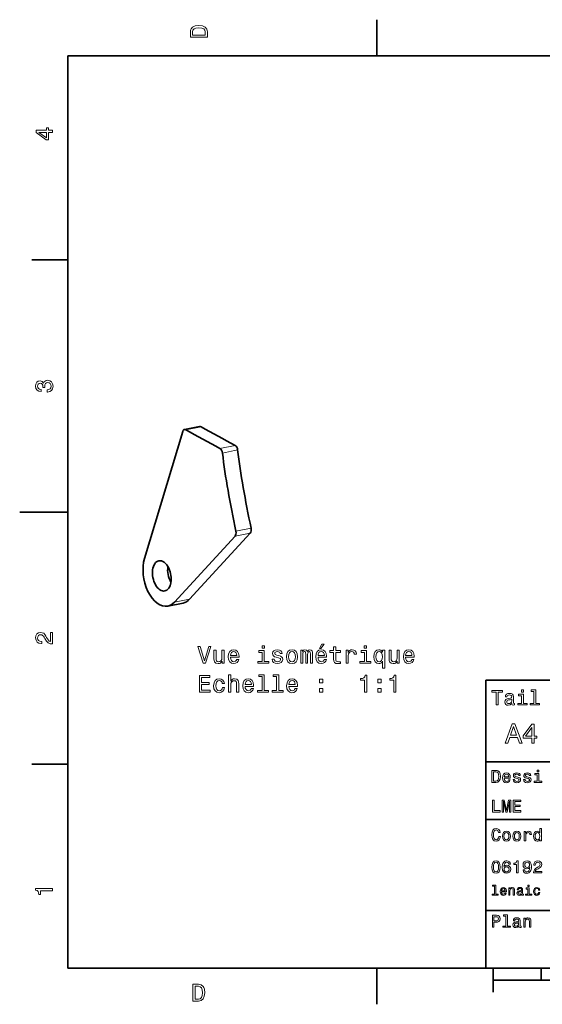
# Model space of a CAD drawing. Extents: x 0 to 297, y 0 to 210.
# Tile 1 of 5: x 0 to 109, y 2 to 208. Entities that reach past the tile are written whole.
import ezdxf

# ---------------------------------------------------------------- set-up
doc = ezdxf.new("R2010")
doc.units = 0

msp = doc.modelspace()

# ---------------------------------------------------------------- linework, layer by layer
at = {"color": 7, "lineweight": 35, "ltscale": 0.1875}
for p, q in [((74.300003, 200), (74.300003, 207.5)), ((10, 157.5), (2.5, 157.5)), ((10, 52.5), (2.5, 52.5)), ((74.300003, 10), (74.300003, 2.5))]:
    msp.add_line(p, q, dxfattribs=at)
at = {"color": 7, "lineweight": 35}
for p, q in [((287, 200), (10, 200)), ((10, 200), (10, 10)), ((25.974854, 95.345688), (33.90332, 121.776993)), ((97, 10), (97, 70)), ((97, 70), (287, 70)), ((97, 53), (162, 53)), ((97, 41), (162, 41)), ((97, 22), (162, 22)), ((10, 10), (287, 10)), ((97, 10), (287, 10)), ((98.5, 7.5), (198.5, 7.5))]:
    msp.add_line(p, q, dxfattribs=at)
at = {"color": 7, "lineweight": 35, "ltscale": 0.080713}
for p, q in [((37.436279, 122.81665), (34.269531, 122.188141)), ((30.810913, 85.421936), (33.977661, 86.050446))]:
    msp.add_line(p, q, dxfattribs=at)
at = {"color": 7, "lineweight": 13, "ltscale": 0.08071}
msp.add_line((37.714844, 122.765045), (34.548218, 122.136536), dxfattribs=at)
at = {"color": 7, "lineweight": 13, "ltscale": 0.080713}
for p, q in [((41.657715, 118.219406), (44.824463, 118.847931)), ((42.173706, 117.282471), (45.340454, 117.91098)), ((47.971436, 100.623947), (44.804688, 99.995438)), ((48.137085, 101.616547), (44.970337, 100.988037)), ((35.347412, 86.859238), (32.180664, 86.230713))]:
    msp.add_line(p, q, dxfattribs=at)
at = {"color": 7, "lineweight": 35, "ltscale": 0.25}
msp.add_line((10, 105), (0, 105), dxfattribs=at)
at = {"color": 7, "lineweight": 35, "ltscale": 0.466927}
for p, q in [((47.971436, 100.623947), (35.347412, 86.859238)), ((44.804688, 99.995438), (32.180664, 86.230713))]:
    msp.add_line(p, q, dxfattribs=at)
at = {"color": 7, "lineweight": 35, "ltscale": 0.125}
msp.add_line((98.5, 10), (98.5, 5), dxfattribs=at)
at = {"color": 7, "lineweight": 35, "ltscale": 0.0625}
msp.add_line((108.5, 10), (108.5, 7.5), dxfattribs=at)
at = {"color": 7, "lineweight": 13}
for points in [[(35.533215, 204.994965), (35.533215, 203.829971), (39.033215, 203.829971), (39.033215, 204.994965), (38.922264, 205.544678), (38.584366, 205.953171), (38.034657, 206.205338), (37.283215, 206.296112), (36.516644, 206.215424), (36.21405, 206.114563), (35.971977, 205.973343), (35.644165, 205.56485), (35.563473, 205.297562)], [(35.951801, 204.959656), (36.027451, 205.342941), (36.259438, 205.605194), (36.672985, 205.761536), (37.283215, 205.811966), (37.873272, 205.756485), (38.286816, 205.600143), (38.533936, 205.332855), (38.614628, 204.959656), (38.614628, 204.298996), (35.951801, 204.298996)], [(6.833213, 184.02739), (6.833213, 184.481277), (5.965778, 184.481277), (5.965778, 184.98056), (5.56232, 184.98056), (5.56232, 184.481277), (3.408862, 184.481277), (3.408862, 184.022339), (5.521974, 182.489197), (5.965778, 182.489197), (5.965778, 184.02739)], [(5.56232, 182.912827), (3.993876, 184.02739), (5.56232, 184.02739)], [(5.73379, 129.979111), (5.769093, 129.979111), (6.253242, 130.059799), (6.616354, 130.296829), (6.848343, 130.670029), (6.934078, 131.164276), (6.848343, 131.688766), (6.626441, 132.082138), (6.273415, 132.334305), (5.819525, 132.425079), (5.521974, 132.384735), (5.279899, 132.273788), (5.0933, 132.092224), (4.957133, 131.850143), (4.684798, 132.177963), (4.251081, 132.293961), (3.857709, 132.218307), (3.560158, 132.00145), (3.373559, 131.648422), (3.307997, 131.164276), (3.388689, 130.710388), (3.610591, 130.362396), (3.963617, 130.135452), (4.432637, 130.059799), (4.46794, 130.059799), (4.46794, 130.508652), (4.145173, 130.548996), (3.913184, 130.680115), (3.771974, 130.891937), (3.721542, 131.189484), (3.761888, 131.451736), (3.867795, 131.643372), (4.039265, 131.759369), (4.271254, 131.804764), (4.518372, 131.759369), (4.684798, 131.638336), (4.785663, 131.426514), (4.815922, 131.139053), (4.810879, 130.942368), (5.209294, 130.942368), (5.199208, 131.189484), (5.244596, 131.507217), (5.365634, 131.744247), (5.56232, 131.885452), (5.819525, 131.935883), (6.112032, 131.880417), (6.328891, 131.734161), (6.465058, 131.502167), (6.510447, 131.194534), (6.460014, 130.876801), (6.308718, 130.644821), (6.066643, 130.498566), (5.73379, 130.443085)], [(6.833213, 77.519447), (6.833213, 79.925072), (6.399496, 79.925072), (6.399496, 78.023773), (6.162464, 78.129684), (5.965778, 78.311241), (5.607709, 78.871033), (5.456412, 79.168587), (5.239553, 79.501442), (4.987392, 79.738472), (4.689842, 79.874641), (4.351945, 79.925072), (3.928314, 79.839333), (3.595461, 79.602303), (3.383646, 79.239189), (3.307997, 78.770172), (3.393732, 78.286018), (3.630764, 77.91787), (4.009006, 77.680832), (4.508286, 77.600143), (4.578891, 77.600143), (4.578891, 78.059074), (4.538545, 78.059074), (4.195605, 78.104462), (3.943444, 78.240631), (3.782061, 78.457489), (3.726585, 78.744957), (3.777017, 79.03746), (3.903098, 79.254318), (4.099784, 79.395531), (4.346902, 79.445961), (4.578891, 79.41066), (4.775577, 79.314842), (4.947046, 79.153458), (5.098343, 78.931557), (5.259727, 78.634003), (5.572406, 78.139771), (5.90526, 77.791786), (6.308718, 77.585014), (6.818084, 77.519447)], [(39.309841, 77.027397), (38.43232, 74.046852), (37.529579, 77.027397), (37.050472, 77.027397), (38.180157, 73.522354), (38.684479, 73.522354), (39.788948, 77.027397)], [(42.512291, 76.230568), (42.068485, 76.230568), (42.068485, 74.667168), (42.018051, 74.304054), (41.871799, 74.041809), (41.644855, 73.880424), (41.347305, 73.829994), (41.110271, 73.870338), (40.958977, 73.991371), (40.873241, 74.198143), (40.853069, 74.490654), (40.853069, 76.230568), (40.409264, 76.230568), (40.409264, 74.45031), (40.424393, 74.092239), (40.520214, 73.794685), (40.812721, 73.522354), (41.281742, 73.426537), (41.533905, 73.461838), (41.750763, 73.552612), (41.937363, 73.708954), (42.088657, 73.935898), (42.088657, 73.522354), (42.512291, 73.522354)], [(43.848743, 74.747856), (45.623962, 74.747856), (45.629005, 74.954628), (45.548313, 75.534599), (45.326408, 75.968323), (44.973385, 76.230568), (44.504364, 76.326385), (44.045429, 76.225525), (43.692406, 75.9431), (43.465458, 75.484169), (43.384769, 74.878983), (43.460415, 74.258667), (43.687363, 73.804771), (44.035343, 73.522354), (44.489235, 73.426537), (44.882607, 73.492096), (45.205372, 73.663567), (45.442406, 73.935898), (45.578571, 74.299011), (45.139812, 74.299011), (45.049034, 74.097282), (44.917908, 73.945984), (44.544708, 73.824951), (44.257248, 73.880424), (44.040386, 74.056938), (43.899178, 74.344398), (43.848743, 74.732727)], [(43.848743, 75.121056), (43.904221, 75.46904), (44.040386, 75.726242), (44.247162, 75.882584), (44.519493, 75.938057), (44.786785, 75.882584), (44.993557, 75.726242), (45.119637, 75.46904), (45.165028, 75.121056)], [(50.889091, 73.895554), (50.889091, 76.139786), (49.749321, 76.139786), (49.749321, 75.761551), (50.445286, 75.761551), (50.445286, 73.895554), (49.537506, 73.895554), (49.537506, 73.522354), (51.806957, 73.522354), (51.806957, 73.895554)], [(50.904221, 77.143394), (50.4352, 77.143394), (50.4352, 76.639069), (50.904221, 76.639069)], [(53.894855, 75.100883), (53.466179, 75.201752), (53.148457, 75.317741), (53.042549, 75.554771), (53.072807, 75.721199), (53.178719, 75.842239), (53.350185, 75.917885), (53.597305, 75.948143), (53.834335, 75.917885), (54.020935, 75.82711), (54.141975, 75.690941), (54.192406, 75.509384), (54.626122, 75.509384), (54.626122, 75.51947), (54.550476, 75.847282), (54.343704, 76.104485), (54.020935, 76.265869), (53.597305, 76.326385), (53.168633, 76.265869), (52.855949, 76.099442), (52.659264, 75.852325), (52.598747, 75.539642), (52.644135, 75.237053), (52.785343, 75.025238), (53.017334, 74.87394), (53.355228, 74.768028), (53.849464, 74.646996), (54.152061, 74.520912), (54.23275, 74.420052), (54.263008, 74.268753), (54.217621, 74.082153), (54.096584, 73.940941), (53.899899, 73.850166), (53.63765, 73.819908), (53.360275, 73.850166), (53.158543, 73.95607), (53.022377, 74.127541), (52.9669, 74.364571), (52.538227, 74.364571), (52.608833, 73.961113), (52.815605, 73.66861), (53.143414, 73.492096), (53.597305, 73.426537), (54.071365, 73.492096), (54.41935, 73.66861), (54.631165, 73.951027), (54.706814, 74.319183), (54.651337, 74.636909), (54.494999, 74.853767), (54.237793, 74.99498)], [(55.473385, 74.87394), (55.554077, 74.258667), (55.786064, 73.804771), (56.154221, 73.522354), (56.648457, 73.426537), (57.13765, 73.522354), (57.505806, 73.799728), (57.737793, 74.253624), (57.823528, 74.87394), (57.737793, 75.489212), (57.505806, 75.948143), (57.13765, 76.225525), (56.648457, 76.326385), (56.154221, 76.225525), (55.786064, 75.9431), (55.554077, 75.489212)], [(55.927277, 74.878983), (55.972664, 75.33287), (56.113876, 75.660683), (56.34082, 75.862411), (56.648457, 75.933014), (56.95105, 75.862411), (57.177994, 75.665726), (57.319206, 75.33287), (57.369637, 74.878983), (57.319206, 74.420052), (57.177994, 74.087196), (56.95105, 73.885468), (56.648457, 73.819908), (56.34082, 73.885468), (56.113876, 74.087196), (55.972664, 74.420052)], [(58.46402, 73.522354), (58.87252, 73.522354), (58.87252, 75.33287), (58.897736, 75.605209), (58.973389, 75.801895), (59.089378, 75.917885), (59.240677, 75.96328), (59.361717, 75.922928), (59.442406, 75.822067), (59.48275, 75.650597), (59.497879, 75.423653), (59.497879, 73.522354), (59.881165, 73.522354), (59.881165, 75.33287), (59.906384, 75.600166), (59.982033, 75.796852), (60.103069, 75.917885), (60.254364, 75.96328), (60.375404, 75.922928), (60.456093, 75.822067), (60.506527, 75.423653), (60.506527, 73.522354), (60.915031, 73.522354), (60.915031, 75.393394), (60.889812, 75.781723), (60.80912, 76.079269), (60.647736, 76.260826), (60.38549, 76.326385), (60.07785, 76.225525), (59.84082, 75.933014), (59.654221, 76.220482), (59.341541, 76.326385), (59.054077, 76.225525), (58.857391, 75.9431), (58.857391, 76.230568), (58.46402, 76.230568)], [(62.064884, 74.747856), (63.840099, 74.747856), (63.845142, 74.954628), (63.76445, 75.534599), (63.542549, 75.968323), (63.189522, 76.230568), (62.720505, 76.326385), (62.26157, 76.225525), (61.908546, 75.9431), (61.681599, 75.484169), (61.600906, 74.878983), (61.676556, 74.258667), (61.9035, 73.804771), (62.251484, 73.522354), (62.705376, 73.426537), (63.098747, 73.492096), (63.421513, 73.663567), (63.658546, 73.935898), (63.794708, 74.299011), (63.355949, 74.299011), (63.265171, 74.097282), (63.134048, 73.945984), (62.760849, 73.824951), (62.473385, 73.880424), (62.256527, 74.056938), (62.115318, 74.344398), (62.064884, 74.732727)], [(62.064884, 75.121056), (62.120361, 75.46904), (62.256527, 75.726242), (62.463299, 75.882584), (62.735634, 75.938057), (63.002922, 75.882584), (63.209694, 75.726242), (63.335777, 75.46904), (63.381165, 75.121056)], [(62.37252, 76.598724), (62.670071, 76.598724), (63.371078, 77.45607), (62.876842, 77.45607)], [(65.307678, 75.761551), (65.307678, 74.404922), (65.337936, 73.966156), (65.479149, 73.663567), (65.761566, 73.487053), (66.240677, 73.426537), (66.765167, 73.451752), (66.765167, 73.835037), (66.381882, 73.804771), (66.033905, 73.845123), (65.847305, 73.971199), (65.766609, 74.183014), (65.75148, 74.480568), (65.75148, 75.761551), (66.765167, 75.761551), (66.765167, 76.139786), (65.75148, 76.139786), (65.75148, 76.93158), (65.307678, 76.93158), (65.307678, 76.139786), (64.541107, 76.139786), (64.541107, 75.761551)], [(67.915024, 73.522354), (68.358826, 73.522354), (68.358826, 75.070625), (68.404221, 75.443825), (68.54039, 75.711113), (68.762291, 75.872498), (69.059837, 75.927971), (69.281738, 75.89267), (69.448166, 75.791809), (69.549026, 75.620338), (69.584335, 75.388351), (70.03318, 75.388351), (69.972664, 75.796852), (69.806236, 76.089355), (69.528854, 76.265869), (69.15062, 76.326385), (68.89341, 76.286041), (68.671509, 76.185181), (68.474823, 76.01371), (68.318481, 75.781723), (68.318481, 76.230568), (67.915024, 76.230568)], [(72.141251, 73.895554), (72.141251, 76.139786), (71.00148, 76.139786), (71.00148, 75.761551), (71.697449, 75.761551), (71.697449, 73.895554), (70.789665, 73.895554), (70.789665, 73.522354), (73.059113, 73.522354), (73.059113, 73.895554)], [(72.15638, 77.143394), (71.687363, 77.143394), (71.687363, 76.639069), (72.15638, 76.639069)], [(75.484909, 75.811981), (75.328568, 76.038925), (75.152054, 76.20031), (74.945282, 76.291084), (74.708252, 76.326385), (74.279579, 76.225525), (73.946724, 75.9431), (73.729866, 75.489212), (73.654221, 74.878983), (73.729866, 74.26371), (73.946724, 73.809814), (74.279579, 73.522354), (74.708252, 73.426537), (74.945282, 73.456795), (75.147018, 73.542526), (75.323524, 73.698868), (75.484909, 73.935898), (75.484909, 72.473366), (75.928711, 72.473366), (75.928711, 76.230568), (75.484909, 76.230568)], [(74.108109, 74.878983), (74.153496, 75.327827), (74.294708, 75.65564), (74.506523, 75.857368), (74.783905, 75.927971), (75.076408, 75.857368), (75.298309, 75.660683), (75.429428, 75.33287), (75.479866, 74.878983), (75.429428, 74.420052), (75.298309, 74.092239), (75.076408, 73.890511), (74.783905, 73.824951), (74.506523, 73.890511), (74.294708, 74.092239), (74.153496, 74.425095)], [(78.944565, 76.230568), (78.500763, 76.230568), (78.500763, 74.667168), (78.450325, 74.304054), (78.304077, 74.041809), (78.077126, 73.880424), (77.779572, 73.829994), (77.542542, 73.870338), (77.391251, 73.991371), (77.305511, 74.198143), (77.285339, 74.490654), (77.285339, 76.230568), (76.841537, 76.230568), (76.841537, 74.45031), (76.856667, 74.092239), (76.952484, 73.794685), (77.244995, 73.522354), (77.71402, 73.426537), (77.966171, 73.461838), (78.183037, 73.552612), (78.369629, 73.708954), (78.520935, 73.935898), (78.520935, 73.522354), (78.944565, 73.522354)], [(80.281021, 74.747856), (82.056229, 74.747856), (82.061279, 74.954628), (81.980583, 75.534599), (81.758682, 75.968323), (81.405655, 76.230568), (80.936638, 76.326385), (80.477707, 76.225525), (80.12468, 75.9431), (79.897736, 75.484169), (79.817039, 74.878983), (79.892685, 74.258667), (80.119629, 73.804771), (80.467621, 73.522354), (80.921509, 73.426537), (81.31488, 73.492096), (81.63765, 73.663567), (81.87468, 73.935898), (82.010849, 74.299011), (81.572083, 74.299011), (81.481308, 74.097282), (81.350182, 73.945984), (80.976982, 73.824951), (80.689514, 73.880424), (80.472656, 74.056938), (80.331451, 74.344398), (80.281021, 74.732727)], [(80.281021, 75.121056), (80.336487, 75.46904), (80.472656, 75.726242), (80.679428, 75.882584), (80.951767, 75.938057), (81.219055, 75.882584), (81.425827, 75.726242), (81.55191, 75.46904), (81.597298, 75.121056)], [(37.373241, 67.475525), (39.592262, 67.475525), (39.592262, 67.899155), (37.837219, 67.899155), (37.837219, 69.084312), (39.40062, 69.084312), (39.40062, 69.502899), (37.837219, 69.502899), (37.837219, 70.551895), (39.551914, 70.551895), (39.551914, 70.975525), (37.373241, 70.975525)], [(42.149178, 69.286041), (42.587936, 69.286041), (42.497162, 69.689499), (42.2803, 70.007225), (41.942406, 70.203911), (41.503643, 70.279556), (41.019493, 70.178696), (40.651337, 69.896271), (40.41935, 69.43734), (40.338657, 68.822067), (40.414307, 68.211838), (40.641251, 67.757942), (40.999321, 67.475525), (41.488514, 67.379707), (41.922234, 67.455353), (42.260128, 67.667168), (42.492115, 68.000023), (42.592979, 68.443825), (42.16935, 68.443825), (42.0937, 68.161407), (41.952492, 67.949585), (41.750763, 67.818466), (41.503643, 67.778122), (41.196007, 67.843681), (40.974106, 68.04541), (40.837936, 68.373222), (40.792549, 68.837196), (40.837936, 69.291084), (40.979149, 69.618896), (41.206093, 69.820625), (41.503643, 69.891228), (41.765892, 69.84584), (41.962578, 69.729851), (42.0937, 69.538208)], [(43.460415, 67.475525), (43.904221, 67.475525), (43.904221, 69.038925), (43.949608, 69.396996), (44.095863, 69.659241), (44.322807, 69.820625), (44.625401, 69.881142), (44.867477, 69.830711), (45.018776, 69.694542), (45.094421, 69.467598), (45.119637, 69.165009), (45.119637, 67.475525), (45.563442, 67.475525), (45.563442, 69.255783), (45.54327, 69.613853), (45.452492, 69.911407), (45.154942, 70.183739), (44.690964, 70.279556), (44.438805, 70.244255), (44.221943, 70.148438), (44.040386, 69.997139), (43.904221, 69.790367), (43.904221, 71.096565), (43.460415, 71.096565)], [(46.884766, 68.701027), (48.659985, 68.701027), (48.665028, 68.907799), (48.584335, 69.48777), (48.362434, 69.921494), (48.009407, 70.183739), (47.540386, 70.279556), (47.081455, 70.178696), (46.728428, 69.896271), (46.501484, 69.43734), (46.420792, 68.832153), (46.496441, 68.211838), (46.723385, 67.757942), (47.071365, 67.475525), (47.525257, 67.379707), (47.918629, 67.445267), (48.241394, 67.616737), (48.478428, 67.889069), (48.614594, 68.252182), (48.175835, 68.252182), (48.085056, 68.050453), (47.953934, 67.899155), (47.580734, 67.778122), (47.29327, 67.833595), (47.076408, 68.010109), (46.9352, 68.297569), (46.884766, 68.685898)], [(46.884766, 69.074226), (46.940243, 69.422211), (47.076408, 69.679413), (47.283184, 69.835754), (47.555519, 69.891228), (47.822807, 69.835754), (48.029579, 69.679413), (48.155663, 69.422211), (48.20105, 69.074226)], [(50.415028, 70.723366), (50.415028, 67.848724), (49.502205, 67.848724), (49.502205, 67.475525), (51.766613, 67.475525), (51.766613, 67.848724), (50.858833, 67.848724), (50.858833, 71.096565), (49.719063, 71.096565), (49.719063, 70.723366)], [(53.45105, 70.723366), (53.45105, 67.848724), (52.538227, 67.848724), (52.538227, 67.475525), (54.802635, 67.475525), (54.802635, 67.848724), (53.894855, 67.848724), (53.894855, 71.096565), (52.755085, 71.096565), (52.755085, 70.723366)], [(55.992836, 68.701027), (57.768051, 68.701027), (57.773094, 68.907799), (57.692406, 69.48777), (57.470505, 69.921494), (57.117477, 70.183739), (56.648457, 70.279556), (56.189522, 70.178696), (55.836498, 69.896271), (55.60955, 69.43734), (55.528862, 68.832153), (55.604507, 68.211838), (55.831451, 67.757942), (56.179436, 67.475525), (56.633327, 67.379707), (57.026699, 67.445267), (57.349464, 67.616737), (57.586498, 67.889069), (57.722664, 68.252182), (57.283905, 68.252182), (57.193123, 68.050453), (57.062004, 67.899155), (56.688805, 67.778122), (56.401337, 67.833595), (56.184479, 68.010109), (56.04327, 68.297569), (55.992836, 68.685898)], [(55.992836, 69.074226), (56.048313, 69.422211), (56.184479, 69.679413), (56.391251, 69.835754), (56.663589, 69.891228), (56.930878, 69.835754), (57.13765, 69.679413), (57.263733, 69.422211), (57.30912, 69.074226)], [(62.37252, 69.432297), (63.068485, 69.432297), (63.068485, 70.183739), (62.37252, 70.183739)], [(71.737793, 67.475525), (72.196724, 67.475525), (72.196724, 71.00074), (71.85379, 71.00074), (71.763008, 70.693108), (71.581451, 70.486328), (71.304077, 70.365295), (70.920792, 70.324951), (70.920792, 69.966881), (71.737793, 69.966881)], [(74.516609, 69.432297), (75.21257, 69.432297), (75.21257, 70.183739), (74.516609, 70.183739)], [(77.809837, 67.475525), (78.268768, 67.475525), (78.268768, 71.00074), (77.925827, 71.00074), (77.835052, 70.693108), (77.653496, 70.486328), (77.376114, 70.365295), (76.992828, 70.324951), (76.992828, 69.966881), (77.809837, 69.966881)], [(62.37252, 67.475525), (63.068485, 67.475525), (63.068485, 68.226967), (62.37252, 68.226967)], [(74.516609, 67.475525), (75.21257, 67.475525), (75.21257, 68.226967), (74.516609, 68.226967)], [(99.102303, 64.837173), (99.5, 64.837173), (99.5, 67.47406), (100.407784, 67.47406), (100.407784, 67.837173), (98.190201, 67.837173), (98.190201, 67.47406), (99.102303, 67.47406)], [(104.786743, 67.940918), (104.384727, 67.940918), (104.384727, 67.508644), (104.786743, 67.508644)], [(106.969742, 67.621033), (106.969742, 65.157059), (106.187317, 65.157059), (106.187317, 64.837173), (108.128242, 64.837173), (108.128242, 65.157059), (107.350143, 65.157059), (107.350143, 67.940918), (106.373199, 67.940918), (106.373199, 67.621033)], [(102.387611, 65.139771), (102.387611, 65.126801), (102.409225, 64.979828), (102.47406, 64.876076), (102.746399, 64.793945), (102.958214, 64.828529), (102.958214, 65.122475), (102.867432, 65.109505), (102.746399, 65.165703), (102.724785, 65.338615), (102.724785, 66.540344), (102.672913, 66.84726), (102.521614, 67.0634), (102.257927, 67.193085), (101.886169, 67.240631), (101.523056, 67.188759), (101.255043, 67.041786), (101.086456, 66.812675), (101.030258, 66.510086), (101.030258, 66.484146), (101.371758, 66.484146), (101.402016, 66.665703), (101.497116, 66.795387), (101.65274, 66.873199), (101.873199, 66.903458), (102.085014, 66.881844), (102.236313, 66.817001), (102.327087, 66.704605), (102.357346, 66.548988), (102.340057, 66.367432), (102.270897, 66.276657), (102.097984, 66.233429), (101.773773, 66.198845), (101.402016, 66.121033), (101.138329, 65.982704), (100.982712, 65.766571), (100.935158, 65.446686), (100.978386, 65.161385), (101.112389, 64.949562), (101.328529, 64.815559), (101.626801, 64.768013), (102.028816, 64.858788)], [(102.344383, 65.649857), (102.292511, 65.425072), (102.154182, 65.252159), (101.946686, 65.139771), (101.691643, 65.100861), (101.527374, 65.122475), (101.41066, 65.191643), (101.337173, 65.312675), (101.315559, 65.481262), (101.332855, 65.632561), (101.402016, 65.740631), (101.678673, 65.861671), (102.028816, 65.913544), (102.344383, 66.017288)], [(104.773773, 65.157059), (104.773773, 67.080688), (103.796829, 67.080688), (103.796829, 66.756485), (104.393372, 66.756485), (104.393372, 65.157059), (103.615273, 65.157059), (103.615273, 64.837173), (105.560516, 64.837173), (105.560516, 65.157059)], [(100.982712, 56.9049), (101.51297, 56.9049), (101.933716, 58.080692), (103.530258, 58.080692), (103.951012, 56.9049), (104.492798, 56.9049), (103.028816, 60.910664), (102.440926, 60.910664)], [(102.118156, 58.570606), (102.734871, 60.334293), (103.351585, 58.570606)], [(106.521614, 56.9049), (107.040344, 56.9049), (107.040344, 57.896255), (107.610954, 57.896255), (107.610954, 58.357349), (107.040344, 58.357349), (107.040344, 60.818443), (106.515854, 60.818443), (104.763687, 58.403458), (104.763687, 57.896255), (106.521614, 57.896255)], [(105.247841, 58.357349), (106.521614, 60.149857), (106.521614, 58.357349)], [(107.992798, 51.27702), (107.657784, 51.27702), (107.657784, 50.916786), (107.992798, 50.916786)], [(99.080688, 51.190563), (98.248558, 51.190563), (98.248558, 48.690563), (99.080688, 48.690563), (99.473343, 48.769814), (99.765129, 49.011169), (99.945244, 49.40382), (100.010086, 49.940563), (99.952446, 50.488113), (99.880402, 50.70425), (99.779541, 50.877163), (99.487755, 51.111313), (99.296829, 51.168949)], [(99.055473, 50.891571), (99.329254, 50.837536), (99.516571, 50.671829), (99.628242, 50.376442), (99.664268, 49.940563), (99.624641, 49.519093), (99.51297, 49.223705), (99.322044, 49.047192), (99.055473, 48.989555), (98.583572, 48.989555), (98.583572, 50.891571)], [(100.784584, 49.565922), (102.052597, 49.565922), (102.056198, 49.713619), (101.998558, 50.127884), (101.840057, 50.437683), (101.587898, 50.625), (101.252884, 50.693443), (100.925072, 50.621399), (100.672913, 50.41967), (100.510803, 50.091862), (100.453171, 49.659584), (100.507202, 49.216499), (100.669312, 48.892292), (100.91787, 48.690563), (101.242073, 48.62212), (101.523056, 48.668949), (101.753601, 48.791428), (101.922913, 48.98595), (102.020172, 49.245319), (101.706772, 49.245319), (101.64193, 49.101227), (101.548271, 48.993156), (101.2817, 48.9067), (101.07637, 48.946327), (100.921471, 49.072407), (100.820602, 49.27774), (100.784584, 49.555115)], [(100.784584, 49.832493), (100.824211, 50.081055), (100.921471, 50.264771), (101.069168, 50.376442), (101.263687, 50.416069), (101.454613, 50.376442), (101.602303, 50.264771), (101.69236, 50.081055), (101.724785, 49.832493)], [(103.623199, 49.818085), (103.317001, 49.890129), (103.090057, 49.972984), (103.014412, 50.142292), (103.036026, 50.261169), (103.111671, 50.347622), (103.234146, 50.401657), (103.41066, 50.423271), (103.579971, 50.401657), (103.713257, 50.336815), (103.799713, 50.239555), (103.835732, 50.109871), (104.145531, 50.109871), (104.145531, 50.117077), (104.091499, 50.351227), (103.943802, 50.534943), (103.713257, 50.650219), (103.41066, 50.693443), (103.104469, 50.650219), (102.881126, 50.531342), (102.740631, 50.354828), (102.697403, 50.131485), (102.729828, 49.915348), (102.830688, 49.76405), (102.996399, 49.655983), (103.237755, 49.580334), (103.590775, 49.493877), (103.806915, 49.40382), (103.864555, 49.331772), (103.886169, 49.223705), (103.853745, 49.09042), (103.767288, 48.989555), (103.626801, 48.924713), (103.439484, 48.903099), (103.241356, 48.924713), (103.09726, 49.000362), (103, 49.122841), (102.960373, 49.292149), (102.654175, 49.292149), (102.704613, 49.003963), (102.852303, 48.795029), (103.086456, 48.668949), (103.41066, 48.62212), (103.749283, 48.668949), (103.997841, 48.795029), (104.149139, 48.996758), (104.203171, 49.259727), (104.163544, 49.486671), (104.051872, 49.641571), (103.868156, 49.742435)], [(105.791786, 49.818085), (105.485588, 49.890129), (105.258644, 49.972984), (105.182999, 50.142292), (105.204613, 50.261169), (105.280258, 50.347622), (105.40274, 50.401657), (105.579254, 50.423271), (105.748558, 50.401657), (105.881844, 50.336815), (105.9683, 50.239555), (106.004326, 50.109871), (106.314117, 50.109871), (106.314117, 50.117077), (106.260086, 50.351227), (106.112396, 50.534943), (105.881844, 50.650219), (105.579254, 50.693443), (105.273056, 50.650219), (105.049713, 50.531342), (104.909225, 50.354828), (104.865997, 50.131485), (104.898415, 49.915348), (104.999283, 49.76405), (105.164986, 49.655983), (105.406342, 49.580334), (105.759369, 49.493877), (105.975502, 49.40382), (106.033142, 49.331772), (106.054756, 49.223705), (106.022339, 49.09042), (105.935883, 48.989555), (105.795387, 48.924713), (105.60807, 48.903099), (105.409943, 48.924713), (105.265854, 49.000362), (105.168587, 49.122841), (105.12896, 49.292149), (104.822769, 49.292149), (104.873199, 49.003963), (105.020897, 48.795029), (105.255043, 48.668949), (105.579254, 48.62212), (105.91787, 48.668949), (106.166428, 48.795029), (106.317726, 48.996758), (106.371758, 49.259727), (106.33213, 49.486671), (106.220459, 49.641571), (106.036743, 49.742435)], [(107.981987, 48.957134), (107.981987, 50.560158), (107.16787, 50.560158), (107.16787, 50.289986), (107.664986, 50.289986), (107.664986, 48.957134), (107.016571, 48.957134), (107.016571, 48.690563), (108.637611, 48.690563), (108.637611, 48.957134)], [(98.353027, 42.530979), (99.959656, 42.530979), (99.959656, 42.833572), (98.684441, 42.833572), (98.684441, 45.030979), (98.353027, 45.030979)], [(100.352303, 42.530979), (100.629684, 42.530979), (100.629684, 44.80043), (101.097984, 42.530979), (101.407784, 42.530979), (101.872482, 44.80043), (101.872482, 42.530979), (102.153458, 42.530979), (102.153458, 45.030979), (101.713974, 45.030979), (101.252884, 42.826366), (100.795387, 45.030979), (100.352303, 45.030979)], [(102.664986, 42.530979), (104.25, 42.530979), (104.25, 42.833572), (102.996399, 42.833572), (102.996399, 43.680115), (104.113113, 43.680115), (104.113113, 43.979107), (102.996399, 43.979107), (102.996399, 44.728386), (104.221184, 44.728386), (104.221184, 45.030979), (102.664986, 45.030979)], [(99.66787, 37.460373), (99.595818, 37.15778), (99.476944, 36.941643), (99.311241, 36.808357), (99.116714, 36.765129), (98.882568, 36.829971), (98.698845, 37.024494), (98.57637, 37.341499), (98.536743, 37.780979), (98.57637, 38.216858), (98.695244, 38.537464), (98.87896, 38.731987), (99.116714, 38.80043), (99.289627, 38.764408), (99.437317, 38.663544), (99.552597, 38.501442), (99.631844, 38.278099), (99.97406, 38.278099), (99.865997, 38.620316), (99.678673, 38.879681), (99.422913, 39.041786), (99.116714, 39.099422), (98.734871, 39.009365), (98.443085, 38.757202), (98.25576, 38.342937), (98.190926, 37.780979), (98.25576, 37.219021), (98.443085, 36.804756), (98.734871, 36.548992), (99.116714, 36.462536), (99.451729, 36.530979), (99.721901, 36.721901), (99.912827, 37.035301), (100.013687, 37.460373)], [(108.201729, 36.829971), (108.201729, 36.530979), (108.51873, 36.530979), (108.51873, 39.117435), (108.20533, 39.117435), (108.20533, 38.170029), (107.963974, 38.443802), (107.816284, 38.508644), (107.646973, 38.533859), (107.340775, 38.461815), (107.103027, 38.260086), (106.948128, 37.935879), (106.894089, 37.5), (106.948128, 37.064121), (107.103027, 36.736309), (107.340775, 36.530979), (107.646973, 36.462536), (107.816284, 36.487751), (107.967575, 36.552593)], [(100.413544, 37.496399), (100.471184, 37.056915), (100.636887, 36.732708), (100.899857, 36.530979), (101.252884, 36.462536), (101.602303, 36.530979), (101.865273, 36.729107), (102.030983, 37.053314), (102.092216, 37.496399), (102.030983, 37.935879), (101.865273, 38.263687), (101.602303, 38.461815), (101.252884, 38.533859), (100.899857, 38.461815), (100.636887, 38.260086), (100.471184, 37.935879)], [(100.737755, 37.5), (100.770172, 37.824207), (100.87104, 38.058357), (101.033142, 38.20245), (101.252884, 38.25288), (101.469017, 38.20245), (101.631126, 38.061958), (101.731987, 37.824207), (101.768013, 37.5), (101.731987, 37.172188), (101.631126, 36.934437), (101.469017, 36.790344), (101.252884, 36.743515), (101.033142, 36.790344), (100.87104, 36.934437), (100.770172, 37.172188)], [(102.58213, 37.496399), (102.639771, 37.056915), (102.805473, 36.732708), (103.068443, 36.530979), (103.421471, 36.462536), (103.770897, 36.530979), (104.033859, 36.729107), (104.19957, 37.053314), (104.260803, 37.496399), (104.19957, 37.935879), (104.033859, 38.263687), (103.770897, 38.461815), (103.421471, 38.533859), (103.068443, 38.461815), (102.805473, 38.260086), (102.639771, 37.935879)], [(102.906342, 37.5), (102.938759, 37.824207), (103.039627, 38.058357), (103.201729, 38.20245), (103.421471, 38.25288), (103.637611, 38.20245), (103.799713, 38.061958), (103.900574, 37.824207), (103.9366, 37.5), (103.900574, 37.172188), (103.799713, 36.934437), (103.637611, 36.790344), (103.421471, 36.743515), (103.201729, 36.790344), (103.039627, 36.934437), (102.938759, 37.172188)], [(104.963257, 36.530979), (105.280258, 36.530979), (105.280258, 37.636887), (105.312683, 37.903458), (105.409943, 38.094379), (105.568443, 38.209652), (105.780983, 38.249279), (105.939484, 38.224064), (106.058357, 38.152016), (106.130402, 38.029537), (106.155617, 37.863831), (106.476227, 37.863831), (106.432999, 38.155621), (106.314117, 38.364552), (106.115997, 38.490635), (105.845825, 38.533859), (105.662102, 38.505043), (105.503601, 38.432995), (105.363113, 38.310516), (105.251442, 38.144814), (105.251442, 38.465416), (104.963257, 38.465416)], [(107.701012, 38.249279), (107.909943, 38.198845), (108.068443, 38.058357), (108.162102, 37.824207), (108.198128, 37.5), (108.162102, 37.172188), (108.068443, 36.938038), (107.909943, 36.793949), (107.701012, 36.747116), (107.502884, 36.793949), (107.351585, 36.938038), (107.250717, 37.175793), (107.2183, 37.5), (107.250717, 37.820606), (107.351585, 38.054756), (107.502884, 38.198845)], [(98.216141, 31.071325), (98.270172, 30.505762), (98.439484, 30.102304), (98.709656, 29.857347), (99.084297, 29.778097), (99.45533, 29.857347), (99.725502, 30.102304), (99.891212, 30.505762), (99.948845, 31.071325), (99.891212, 31.633286), (99.822769, 31.856628), (99.725502, 32.040344), (99.45533, 32.285301), (99.084297, 32.368156), (98.709656, 32.285301), (98.439484, 32.036743), (98.270172, 31.633286)], [(98.561958, 31.071325), (98.590775, 31.507204), (98.680832, 31.820604), (98.842941, 32.004322), (99.084297, 32.069164), (99.322044, 32.004322), (99.484146, 31.820604), (99.574211, 31.507204), (99.603027, 31.071325), (99.574211, 30.631844), (99.484146, 30.318443), (99.322044, 30.134726), (99.084297, 30.073486), (98.842941, 30.134726), (98.680832, 30.318443), (98.590775, 30.631844)], [(102.117432, 31.676512), (102.048988, 31.9683), (101.890488, 32.184437), (101.645531, 32.321323), (101.328529, 32.368156), (101.115997, 32.342937), (100.932274, 32.274494), (100.770172, 32.162823), (100.633286, 32.004322), (100.525215, 31.806194), (100.445969, 31.56484), (100.395531, 31.280258), (100.381126, 30.959654), (100.438759, 30.448126), (100.615273, 30.077089), (100.899857, 29.853746), (101.288902, 29.778097), (101.638329, 29.842939), (101.9049, 30.012247), (102.077812, 30.278818), (102.139046, 30.617435), (102.077812, 30.959654), (101.912102, 31.222622), (101.656342, 31.388329), (101.33934, 31.445965), (100.997116, 31.373919), (100.741356, 31.168587), (100.795387, 31.56484), (100.91066, 31.849422), (101.087173, 32.01873), (101.33213, 32.076366), (101.512245, 32.04755), (101.649132, 31.971901), (101.739197, 31.845821), (101.786026, 31.676512)], [(101.789627, 30.613832), (101.75, 30.386887), (101.649132, 30.213976), (101.48703, 30.098703), (101.285301, 30.062679), (101.072769, 30.098703), (100.91066, 30.210375), (100.806198, 30.383286), (100.773773, 30.610229), (100.809799, 30.833572), (100.91066, 31.002882), (101.07637, 31.11095), (101.299713, 31.150576), (101.49424, 31.11095), (101.649132, 31.006483), (101.75, 30.837175)], [(103.356628, 29.850143), (103.684441, 29.850143), (103.684441, 32.368156), (103.439484, 32.368156), (103.374641, 32.148415), (103.244957, 32.000721), (103.046829, 31.914265), (102.773056, 31.885447), (102.773056, 31.629683), (103.356628, 31.629683)], [(104.725502, 30.46974), (104.779541, 30.185158), (104.934441, 29.965418), (105.179398, 29.828529), (105.503601, 29.778097), (105.716141, 29.803314), (105.907059, 29.868155), (106.069168, 29.979826), (106.206055, 30.138329), (106.314117, 30.336454), (106.393372, 30.581411), (106.440201, 30.862391), (106.458214, 31.1866), (106.396973, 31.694523), (106.220459, 32.065559), (105.939484, 32.288902), (105.554031, 32.368156), (105.201012, 32.303314), (104.934441, 32.130402), (104.761528, 31.863832), (104.703888, 31.528818), (104.761528, 31.182997), (104.93084, 30.920029), (105.182999, 30.754322), (105.503601, 30.700287), (105.842216, 30.768732), (106.097984, 30.977665), (106.040344, 30.577808), (105.925072, 30.293226), (105.748558, 30.123919), (105.507202, 30.069883), (105.319885, 30.0951), (105.182999, 30.174351), (105.092941, 30.300432), (105.056915, 30.46974)], [(105.053314, 31.532419), (105.08934, 31.755764), (105.190201, 31.932276), (105.348701, 32.043949), (105.554031, 32.083572), (105.766571, 32.043949), (105.928673, 31.932276), (106.029541, 31.759365), (106.069168, 31.536022), (106.029541, 31.309076), (105.928673, 31.139769), (105.76297, 31.035301), (105.543228, 30.999279), (105.3451, 31.035301), (105.190201, 31.139769), (105.08934, 31.305475)], [(106.879684, 29.850143), (108.597984, 29.850143), (108.597984, 30.159943), (107.239914, 30.159943), (107.315559, 30.32925), (107.445244, 30.46974), (107.8451, 30.725504), (108.05764, 30.833572), (108.295387, 30.988472), (108.464699, 31.168587), (108.561958, 31.381123), (108.597984, 31.622478), (108.536743, 31.925072), (108.367432, 32.162823), (108.10807, 32.314121), (107.773056, 32.368156), (107.427231, 32.306915), (107.164268, 32.137608), (106.994957, 31.867435), (106.937317, 31.510807), (106.937317, 31.460375), (107.265129, 31.460375), (107.265129, 31.489193), (107.297546, 31.73415), (107.394814, 31.914265), (107.549713, 32.029537), (107.755043, 32.069164), (107.963974, 32.033142), (108.118874, 31.943083), (108.219742, 31.802593), (108.255768, 31.62608), (108.230545, 31.460375), (108.162102, 31.319883), (108.046829, 31.197405), (107.888329, 31.089336), (107.675797, 30.974062), (107.322769, 30.750719), (107.074203, 30.512968), (106.926514, 30.224783), (106.879684, 29.86095)], [(98.775215, 27.080692), (98.775215, 25.438042), (98.253601, 25.438042), (98.253601, 25.224785), (99.547554, 25.224785), (99.547554, 25.438042), (99.028816, 25.438042), (99.028816, 27.293949), (98.377525, 27.293949), (98.377525, 27.080692)], [(100.227669, 25.925074), (101.242073, 25.925074), (101.244957, 26.043228), (101.198845, 26.374641), (101.072044, 26.622478), (100.870316, 26.772335), (100.602303, 26.827091), (100.340057, 26.769453), (100.138329, 26.60807), (100.008644, 26.345821), (99.96254, 26), (100.00576, 25.645535), (100.135445, 25.386168), (100.334297, 25.224785), (100.593658, 25.170031), (100.818443, 25.207495), (101.002884, 25.305477), (101.138329, 25.461096), (101.216141, 25.668589), (100.965416, 25.668589), (100.913544, 25.553314), (100.838615, 25.46686), (100.625359, 25.397696), (100.461098, 25.429396), (100.337173, 25.53026), (100.256485, 25.694525), (100.227669, 25.916428)], [(101.740631, 25.224785), (101.99424, 25.224785), (101.99424, 26.118156), (102.020172, 26.322767), (102.103745, 26.472624), (102.233429, 26.564842), (102.406342, 26.599424), (102.54467, 26.570606), (102.631126, 26.492796), (102.674355, 26.363113), (102.688759, 26.190203), (102.688759, 25.224785), (102.94236, 25.224785), (102.94236, 26.242077), (102.930832, 26.446688), (102.87896, 26.616716), (102.708931, 26.772335), (102.443802, 26.827091), (102.296829, 26.806917), (102.172913, 26.752163), (102.066284, 26.659943), (101.982712, 26.536024), (101.982712, 26.772335), (101.740631, 26.772335)], [(104.394814, 25.426514), (104.394814, 25.417868), (104.409225, 25.319885), (104.452446, 25.250721), (104.634003, 25.195967), (104.775215, 25.219021), (104.775215, 25.414986), (104.714699, 25.406342), (104.634003, 25.443806), (104.619598, 25.559078), (104.619598, 26.360231), (104.585014, 26.564842), (104.484146, 26.708935), (104.308357, 26.795389), (104.060516, 26.827091), (103.818443, 26.792507), (103.639771, 26.694525), (103.527374, 26.541788), (103.489914, 26.340059), (103.489914, 26.322767), (103.717575, 26.322767), (103.737755, 26.443806), (103.801155, 26.53026), (103.9049, 26.582134), (104.051872, 26.602306), (104.193085, 26.587896), (104.293945, 26.54467), (104.354469, 26.469742), (104.374641, 26.365995), (104.363113, 26.244957), (104.317001, 26.184439), (104.201729, 26.155621), (103.985588, 26.132566), (103.737755, 26.080692), (103.561958, 25.988474), (103.458214, 25.844381), (103.426514, 25.631124), (103.45533, 25.440924), (103.54467, 25.299713), (103.688759, 25.210375), (103.887611, 25.178675), (104.155617, 25.239195)], [(105.985588, 25.438042), (105.985588, 26.720463), (105.334297, 26.720463), (105.334297, 26.504324), (105.731987, 26.504324), (105.731987, 25.438042), (105.213257, 25.438042), (105.213257, 25.224785), (106.510086, 25.224785), (106.510086, 25.438042)], [(105.99424, 27.293949), (105.726227, 27.293949), (105.726227, 27.005764), (105.99424, 27.005764)], [(107.930832, 26.259367), (108.181557, 26.259367), (108.129684, 26.489914), (108.005768, 26.671471), (107.812683, 26.783863), (107.561958, 26.827091), (107.285301, 26.769453), (107.074928, 26.60807), (106.94236, 26.345821), (106.896255, 25.994238), (106.939484, 25.645535), (107.069168, 25.386168), (107.273773, 25.224785), (107.553314, 25.170031), (107.801155, 25.213257), (107.994232, 25.334295), (108.126801, 25.524496), (108.184441, 25.778099), (107.94236, 25.778099), (107.899139, 25.616716), (107.818443, 25.495678), (107.703171, 25.42075), (107.561958, 25.397696), (107.386169, 25.43516), (107.259369, 25.550434), (107.181557, 25.737753), (107.155617, 26.002882), (107.181557, 26.262249), (107.262245, 26.449568), (107.39193, 26.564842), (107.561958, 26.605188), (107.711815, 26.579252), (107.824203, 26.51297), (107.899139, 26.40346)], [(6.833213, 26.159222), (6.833213, 26.618156), (3.307997, 26.618156), (3.307997, 26.275217), (3.615634, 26.184439), (3.822406, 26.002882), (3.943444, 25.725506), (3.98379, 25.34222), (4.341859, 25.34222), (4.341859, 26.159222)], [(100.227669, 26.138329), (100.259369, 26.337177), (100.337173, 26.48415), (100.45533, 26.573488), (100.610954, 26.605188), (100.763687, 26.573488), (100.881844, 26.48415), (100.953888, 26.337177), (100.979828, 26.138329)], [(104.365997, 25.766571), (104.331413, 25.616716), (104.239197, 25.501442), (104.100861, 25.426514), (103.930832, 25.400578), (103.821327, 25.414986), (103.743515, 25.461096), (103.694527, 25.541788), (103.680115, 25.654181), (103.691643, 25.755045), (103.737755, 25.827091), (103.922188, 25.907782), (104.155617, 25.942364), (104.365997, 26.011528)], [(98.324211, 18.530979), (98.655617, 18.530979), (98.655617, 19.586454), (99.023056, 19.586454), (99.394089, 19.604465), (99.689484, 19.730547), (99.880402, 19.975504), (99.945244, 20.310518), (99.894814, 20.620316), (99.750717, 20.847261), (99.51297, 20.98415), (99.188759, 21.030979), (98.324211, 21.030979)], [(99.098701, 20.724783), (99.314842, 20.703169), (99.473343, 20.634726), (99.567001, 20.508644), (99.599426, 20.310518), (99.5634, 20.101583), (99.466141, 19.975504), (99.30043, 19.910662), (99.073486, 19.892651), (98.655617, 19.892651), (98.655617, 20.724783)], [(101.137611, 20.850864), (101.137611, 18.79755), (100.485588, 18.79755), (100.485588, 18.530979), (102.103027, 18.530979), (102.103027, 18.79755), (101.454613, 18.79755), (101.454613, 21.117435), (100.640488, 21.117435), (100.640488, 20.850864)], [(103.824928, 18.78314), (103.824928, 18.772333), (103.842941, 18.649855), (103.896973, 18.5634), (104.123917, 18.494957), (104.30043, 18.523775), (104.30043, 18.768732), (104.224785, 18.757925), (104.123917, 18.804754), (104.105911, 18.948847), (104.105911, 19.950287), (104.062683, 20.206051), (103.9366, 20.386166), (103.716858, 20.494236), (103.407059, 20.533861), (103.104469, 20.490633), (102.881126, 20.368155), (102.740631, 20.177233), (102.693802, 19.925072), (102.693802, 19.903458), (102.978386, 19.903458), (103.003601, 20.054754), (103.082855, 20.162823), (103.21254, 20.227665), (103.396255, 20.252882), (103.572769, 20.234869), (103.698845, 20.180836), (103.774498, 20.087175), (103.799713, 19.957493), (103.785301, 19.806194), (103.727669, 19.730547), (103.583572, 19.694523), (103.3134, 19.665705), (103.003601, 19.600864), (102.783859, 19.48559), (102.654175, 19.305475), (102.614555, 19.038904), (102.650574, 18.801151), (102.762245, 18.62464), (102.94236, 18.512968), (103.190926, 18.473343), (103.52594, 18.54899)], [(104.844383, 18.530979), (105.161385, 18.530979), (105.161385, 19.647694), (105.193802, 19.903458), (105.298271, 20.090778), (105.460373, 20.206051), (105.676514, 20.249279), (105.849426, 20.213255), (105.957497, 20.115993), (106.011528, 19.95389), (106.029541, 19.737751), (106.029541, 18.530979), (106.346542, 18.530979), (106.346542, 19.802593), (106.33213, 20.058357), (106.267288, 20.270893), (106.054756, 20.465418), (105.723343, 20.533861), (105.539627, 20.508644), (105.384727, 20.440201), (105.251442, 20.324926), (105.146973, 20.170029), (105.146973, 20.465418), (104.844383, 20.465418)], [(103.788902, 19.208212), (103.745674, 19.020893), (103.630402, 18.876801), (103.457489, 18.78314), (103.244957, 18.750719), (103.10807, 18.768732), (103.010803, 18.826368), (102.94957, 18.927233), (102.931557, 19.067722), (102.945969, 19.193804), (103.003601, 19.283861), (103.234146, 19.384726), (103.52594, 19.427954), (103.788902, 19.514408)], [(37.194958, 6.666787), (36.029972, 6.666787), (36.029972, 3.166787), (37.194958, 3.166787), (37.744667, 3.277738), (38.153168, 3.615634), (38.405331, 4.165346), (38.496109, 4.916787), (38.415417, 5.683357), (38.314552, 5.985951), (38.173344, 6.228026), (37.764839, 6.555836), (37.497551, 6.636527)], [(37.159653, 6.248199), (37.542938, 6.17255), (37.805187, 5.940562), (37.961525, 5.527017), (38.011959, 4.916787), (37.956482, 4.326729), (37.800144, 3.913184), (37.532852, 3.666066), (37.159653, 3.585375), (36.498989, 3.585375), (36.498989, 6.248199)]]:
    msp.add_lwpolyline(points, close=True, dxfattribs=at)
at = {"color": 7, "lineweight": 35}
for centre, radius in [((1679.331421, 3098.993408), 3401.027719), ((1682.479126, 3099.587402), 3400.988209)]:
    msp.add_arc(centre, radius, 241.07832, 241.215074, dxfattribs=at)
for centre, major_axis, ratio, start_param, end_param in [((34.464355, 121.207275), (0.194702, -0.980869), 0.590379, 3.1416409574, 3.9808343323), ((34.464355, 121.207275), (0.194702, -0.980869), 0.590379, 2.6795782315, 3.1416409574), ((37.630981, 121.835785), (0.194702, -0.980869), 0.590379, 2.6795782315, 3.1416409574), ((41.575073, 117.289505), (0.194702, -0.980869), 0.590379, 1.4470260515, 2.6815092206), ((55.248047, 93.451355), (11.296387, -44.25172), 0.181495, 4.0980772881, 4.4951275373), ((44.741821, 117.91803), (0.194702, -0.980869), 0.590379, 1.4470260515, 2.6815092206), ((58.415283, 94.078827), (11.296875, -44.252872), 0.181496, 4.0980651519, 4.4951072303), ((44.395996, 100.84993), (0.194702, -0.980869), 0.590379, 0.4085181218, 1.5944528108), ((47.562744, 101.478439), (0.194702, -0.980869), 0.590379, 0.4085181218, 1.5944528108), ((29.564941, 91.699478), (1.245972, -6.27755), 0.590379, 3.9808343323, 6.2831797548), ((29.564941, 91.699478), (0.622925, -3.138775), 0.590379, 3.1415873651, 6.2831800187), ((29.564941, 91.699478), (0.622925, -3.138775), 0.590379, 1.9771603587, 3.1415873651), ((29.564941, 91.699478), (0.622925, -3.138775), 0.590379, 6.2831800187, 8.2603456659), ((32.731689, 92.328003), (0.622925, -3.138775), 0.590379, 4.1661221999, 5.2589891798), ((32.731689, 92.328003), (0.622925, -3.138775), 0.590379, 4.1661221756, 5.2589887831), ((29.564941, 91.699478), (1.245972, -6.27755), 0.590379, 6.2831797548, 6.691703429), ((32.731689, 92.328003), (1.245972, -6.27755), 0.590379, 6.2831797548, 6.691703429)]:
    msp.add_ellipse(centre, major_axis=major_axis, ratio=ratio, start_param=start_param, end_param=end_param, dxfattribs=at)

doc.saveas('drawing.dxf')
